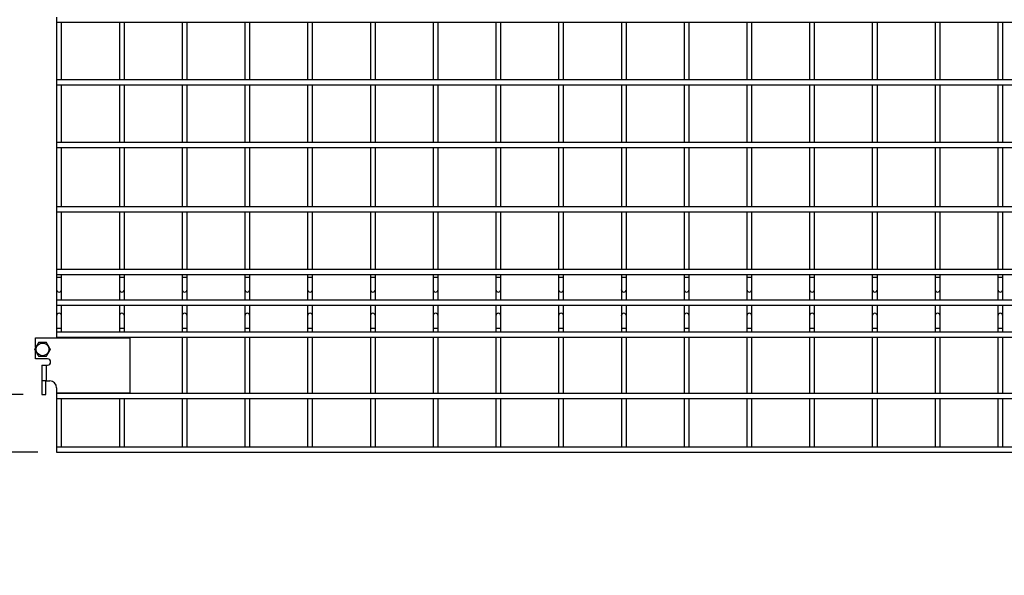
# Model space of a CAD drawing. Header units: inches. Extents: x 0.2 to 10.7, y 0.2 to 8.1.
# Tile 3 of 20: x 1.6 to 4.2, y 2.1 to 3.6. Entities that reach past the tile are written whole.
import ezdxf

# ---------------------------------------------------------------- set-up
doc = ezdxf.new("R2010")
doc.units = ezdxf.units.IN
doc.header["$MEASUREMENT"] = 0
doc.layers.add('DIMENSIONS', color=140, linetype='Continuous', lineweight=25)
doc.styles.add('SLDTEXTSTYLE0', font='TXT', dxfattribs={"width": 0.7})
doc.dimstyles.new('SLDDIMSTYLE0', dxfattribs={"dimtxt": 0.084961, "dimasz": 0.13, "dimexe": 0, "dimexo": 0.0625, "dimgap": 0.02124, "dimtad": 0, "dimtih": 1, "dimtoh": 1, "dimlfac": 12, "dimrnd": 1e-09, "dimzin": 12, "dimdsep": 46, "dimtxsty": 'SLDTEXTSTYLE0', "dimsah": 1, "dimcen": 0.09, "dimadec": 0, "dimazin": 3, "dimtfac": 1, "dimtmove": 0, "dimatfit": 0, "dimfxl": 0, "dimfrac": 2, "dimtolj": 1, "dimtzin": 12, "dimarcsym": 0})
doc.dimstyles.new('SLDDIMSTYLE4', dxfattribs={"dimtxt": 0.084961, "dimasz": 0.13, "dimexe": 0, "dimexo": 0.0625, "dimgap": 0.02124, "dimtad": 0, "dimtih": 1, "dimtoh": 1, "dimlfac": 12, "dimrnd": 1e-09, "dimzin": 12, "dimdsep": 46, "dimtxsty": 'SLDTEXTSTYLE0', "dimsah": 1, "dimcen": 0.09, "dimadec": 0, "dimazin": 3, "dimtfac": 1, "dimtofl": 0, "dimtmove": 0, "dimatfit": 3, "dimfxl": 0, "dimfrac": 2, "dimtolj": 1, "dimtzin": 12, "dimarcsym": 0})

# ---------------------------------------------------------------- blocks, each defined once
blk = doc.blocks.new('_D_6')
at = {"layer": 'DIMENSIONS'}
for p, q in [((1.5413, 2.5608), (1.5413, 2.8108)), ((1.6052, 2.5608), (1.4163, 2.5608)), ((1.6441, 2.4077), (1.4163, 2.4077)), ((1.5413, 2.2176), (1.5413, 2.4077)), ((1.0405, 2.2176), (1.012, 2.2176)), ((1.012, 2.2176), (1.012, 2.0826)), ((1.293, 2.2176), (1.3215, 2.2176)), ((1.3215, 2.2176), (1.3215, 2.0826)), ((1.4462, 2.2176), (1.5413, 2.2176)), ((1.012, 2.0826), (1.0405, 2.0826)), ((1.3215, 2.0826), (1.293, 2.0826))]:
    blk.add_line(p, q, dxfattribs=at)
for points in [[(1.5413, 2.5608), (1.5613, 2.6908), (1.5213, 2.6908)], [(1.5413, 2.4077), (1.5213, 2.2777), (1.5613, 2.2777)]]:
    blk.add_solid(points, dxfattribs=at)
at = {"layer": 'DIMENSIONS', "char_height": 0.08333, "attachment_point": 1, "style": 'SLDTEXTSTYLE0'}
for s, insert in [('1.84', (1.0405, 2.3441)), ('46.7', (1.0405, 2.19))]:
    blk.add_mtext(s, dxfattribs=dict(at, insert=insert))
blk = doc.blocks.new('_D_7')
at = {"layer": 'DIMENSIONS'}
for p, q in [((1.6164, 4.0608), (1.0371, 4.0608)), ((1.1621, 4.0608), (1.1621, 3.4308)), ((1.0005, 3.2767), (0.972, 3.2767)), ((0.972, 3.2767), (0.972, 3.1417)), ((1.3237, 3.2767), (1.3522, 3.2767)), ((1.3522, 3.2767), (1.3522, 3.1417)), ((0.972, 3.1417), (1.0005, 3.1417)), ((1.3522, 3.1417), (1.3237, 3.1417)), ((1.1621, 2.4077), (1.1621, 3.1227)), ((1.6441, 2.4077), (1.0371, 2.4077))]:
    blk.add_line(p, q, dxfattribs=at)
for points in [[(1.1621, 4.0608), (1.1421, 3.9308), (1.1821, 3.9308)], [(1.1621, 2.4077), (1.1821, 2.5377), (1.1421, 2.5377)]]:
    blk.add_solid(points, dxfattribs=at)
at = {"layer": 'DIMENSIONS', "char_height": 0.08333, "attachment_point": 1, "style": 'SLDTEXTSTYLE0'}
for s, insert in [('19.84', (1.0005, 3.4032)), ('503.9', (1.0005, 3.2491))]:
    blk.add_mtext(s, dxfattribs=dict(at, insert=insert))
blk = doc.blocks.new('_D_8')
at = {"layer": 'DIMENSIONS'}
for p, q in [((1.6441, 4.3973), (0.6445, 4.3973)), ((0.7695, 4.3973), (0.7695, 3.7674)), ((0.608, 3.6133), (0.5794, 3.6133)), ((0.5794, 3.6133), (0.5794, 3.4783)), ((0.9311, 3.6133), (0.9596, 3.6133)), ((0.9596, 3.6133), (0.9596, 3.4783)), ((0.5794, 3.4783), (0.608, 3.4783)), ((0.9596, 3.4783), (0.9311, 3.4783)), ((0.7695, 2.4077), (0.7695, 3.4593)), ((1.6441, 2.4077), (0.6445, 2.4077))]:
    blk.add_line(p, q, dxfattribs=at)
for points in [[(0.7695, 4.3973), (0.7495, 4.2673), (0.7895, 4.2673)], [(0.7695, 2.4077), (0.7895, 2.5377), (0.7495, 2.5377)]]:
    blk.add_solid(points, dxfattribs=at)
at = {"layer": 'DIMENSIONS', "char_height": 0.08333, "attachment_point": 1, "style": 'SLDTEXTSTYLE0'}
for s, insert in [('23.88', (0.608, 3.7398)), ('606.4', (0.608, 3.5857))]:
    blk.add_mtext(s, dxfattribs=dict(at, insert=insert))

msp = doc.modelspace()

# ---------------------------------------------------------------- linework, layer by layer
for p, q in [((1.69415, 3.56396), (1.69415, 3.55063)), ((1.69415, 3.55063), (1.69415, 3.3973)), ((1.69415, 3.55063), (5.51998, 3.55063)), ((1.70748, 3.3973), (1.70748, 3.55063)), ((1.86081, 3.55063), (1.86081, 3.3973)), ((1.87415, 3.3973), (1.87415, 3.55063)), ((2.02748, 3.55063), (2.02748, 3.3973)), ((2.04081, 3.3973), (2.04081, 3.55063)), ((2.19415, 3.55063), (2.19415, 3.3973)), ((2.20748, 3.3973), (2.20748, 3.55063)), ((2.36081, 3.55063), (2.36081, 3.3973)), ((2.37415, 3.3973), (2.37415, 3.55063)), ((2.52748, 3.55063), (2.52748, 3.3973)), ((2.54081, 3.3973), (2.54081, 3.55063)), ((2.69415, 3.55063), (2.69415, 3.3973)), ((2.70748, 3.3973), (2.70748, 3.55063)), ((2.86081, 3.55063), (2.86081, 3.3973)), ((2.87415, 3.3973), (2.87415, 3.55063)), ((3.02748, 3.55063), (3.02748, 3.3973)), ((3.04081, 3.3973), (3.04081, 3.55063)), ((3.19415, 3.55063), (3.19415, 3.3973)), ((3.20748, 3.3973), (3.20748, 3.55063)), ((3.36081, 3.55063), (3.36081, 3.3973)), ((3.37415, 3.3973), (3.37415, 3.55063)), ((3.52748, 3.55063), (3.52748, 3.3973)), ((3.54081, 3.3973), (3.54081, 3.55063)), ((3.69415, 3.55063), (3.69415, 3.3973)), ((3.70748, 3.3973), (3.70748, 3.55063)), ((3.86081, 3.55063), (3.86081, 3.3973)), ((3.87415, 3.3973), (3.87415, 3.55063)), ((4.02748, 3.55063), (4.02748, 3.3973)), ((4.04081, 3.3973), (4.04081, 3.55063)), ((4.19415, 3.55063), (4.19415, 3.3973)), ((4.20748, 3.3973), (4.20748, 3.55063)), ((5.51998, 3.3973), (1.69415, 3.3973)), ((1.69415, 3.3973), (1.69415, 3.38396)), ((1.69415, 3.38396), (1.69415, 3.23063)), ((1.69415, 3.38396), (5.51998, 3.38396)), ((1.70748, 3.23063), (1.70748, 3.38396)), ((1.86081, 3.38396), (1.86081, 3.23063)), ((1.87415, 3.23063), (1.87415, 3.38396)), ((2.02748, 3.38396), (2.02748, 3.23063)), ((2.04081, 3.23063), (2.04081, 3.38396)), ((2.19415, 3.38396), (2.19415, 3.23063)), ((2.20748, 3.23063), (2.20748, 3.38396)), ((2.36081, 3.38396), (2.36081, 3.23063)), ((2.37415, 3.23063), (2.37415, 3.38396)), ((2.52748, 3.38396), (2.52748, 3.23063)), ((2.54081, 3.23063), (2.54081, 3.38396)), ((2.69415, 3.38396), (2.69415, 3.23063)), ((2.70748, 3.23063), (2.70748, 3.38396)), ((2.86081, 3.38396), (2.86081, 3.23063)), ((2.87415, 3.23063), (2.87415, 3.38396)), ((3.02748, 3.38396), (3.02748, 3.23063)), ((3.04081, 3.23063), (3.04081, 3.38396)), ((3.19415, 3.38396), (3.19415, 3.23063)), ((3.20748, 3.23063), (3.20748, 3.38396)), ((3.36081, 3.38396), (3.36081, 3.23063)), ((3.37415, 3.23063), (3.37415, 3.38396)), ((3.52748, 3.38396), (3.52748, 3.23063)), ((3.54081, 3.23063), (3.54081, 3.38396)), ((3.69415, 3.38396), (3.69415, 3.23063)), ((3.70748, 3.23063), (3.70748, 3.38396)), ((3.86081, 3.38396), (3.86081, 3.23063)), ((3.87415, 3.23063), (3.87415, 3.38396)), ((4.02748, 3.38396), (4.02748, 3.23063)), ((4.04081, 3.23063), (4.04081, 3.38396)), ((4.19415, 3.38396), (4.19415, 3.23063)), ((4.20748, 3.23063), (4.20748, 3.38396)), ((5.51998, 3.23063), (1.69415, 3.23063)), ((1.69415, 3.23063), (1.69415, 3.2173)), ((1.69415, 3.2173), (1.69415, 3.0598)), ((1.69415, 3.2173), (5.51998, 3.2173)), ((1.70748, 3.0598), (1.70748, 3.2173)), ((1.86081, 3.2173), (1.86081, 3.0598)), ((1.87415, 3.0598), (1.87415, 3.2173)), ((2.02748, 3.2173), (2.02748, 3.0598)), ((2.04081, 3.0598), (2.04081, 3.2173)), ((2.19415, 3.2173), (2.19415, 3.0598)), ((2.20748, 3.0598), (2.20748, 3.2173)), ((2.36081, 3.2173), (2.36081, 3.0598)), ((2.37415, 3.0598), (2.37415, 3.2173)), ((2.52748, 3.2173), (2.52748, 3.0598)), ((2.54081, 3.0598), (2.54081, 3.2173)), ((2.69415, 3.2173), (2.69415, 3.0598)), ((2.70748, 3.0598), (2.70748, 3.2173)), ((2.86081, 3.2173), (2.86081, 3.0598)), ((2.87415, 3.0598), (2.87415, 3.2173)), ((3.02748, 3.2173), (3.02748, 3.0598)), ((3.04081, 3.0598), (3.04081, 3.2173)), ((3.19415, 3.2173), (3.19415, 3.0598)), ((3.20748, 3.0598), (3.20748, 3.2173)), ((3.36081, 3.2173), (3.36081, 3.0598)), ((3.37415, 3.0598), (3.37415, 3.2173)), ((3.52748, 3.2173), (3.52748, 3.0598)), ((3.54081, 3.0598), (3.54081, 3.2173)), ((3.69415, 3.2173), (3.69415, 3.0598)), ((3.70748, 3.0598), (3.70748, 3.2173)), ((3.86081, 3.2173), (3.86081, 3.0598)), ((3.87415, 3.0598), (3.87415, 3.2173)), ((4.02748, 3.2173), (4.02748, 3.0598)), ((4.04081, 3.0598), (4.04081, 3.2173)), ((4.19415, 3.2173), (4.19415, 3.0598)), ((4.20748, 3.0598), (4.20748, 3.2173)), ((5.51998, 3.0598), (1.69415, 3.0598)), ((1.69415, 3.0598), (1.69415, 3.04646)), ((1.69415, 3.04646), (1.69415, 2.89313)), ((1.69415, 3.04646), (5.51998, 3.04646)), ((1.70748, 2.89313), (1.70748, 3.04646)), ((1.86081, 3.04646), (1.86081, 2.89313)), ((1.87415, 2.89313), (1.87415, 3.04646)), ((2.02748, 3.04646), (2.02748, 2.89313)), ((2.04081, 2.89313), (2.04081, 3.04646)), ((2.19415, 3.04646), (2.19415, 2.89313)), ((2.20748, 2.89313), (2.20748, 3.04646)), ((2.36081, 3.04646), (2.36081, 2.89313)), ((2.37415, 2.89313), (2.37415, 3.04646)), ((2.52748, 3.04646), (2.52748, 2.89313)), ((2.54081, 2.89313), (2.54081, 3.04646)), ((2.69415, 3.04646), (2.69415, 2.89313)), ((2.70748, 2.89313), (2.70748, 3.04646)), ((2.86081, 3.04646), (2.86081, 2.89313)), ((2.87415, 2.89313), (2.87415, 3.04646)), ((3.02748, 3.04646), (3.02748, 2.89313)), ((3.04081, 2.89313), (3.04081, 3.04646)), ((3.19415, 3.04646), (3.19415, 2.89313)), ((3.20748, 2.89313), (3.20748, 3.04646)), ((3.36081, 3.04646), (3.36081, 2.89313)), ((3.37415, 2.89313), (3.37415, 3.04646)), ((3.52748, 3.04646), (3.52748, 2.89313)), ((3.54081, 2.89313), (3.54081, 3.04646)), ((3.69415, 3.04646), (3.69415, 2.89313)), ((3.70748, 2.89313), (3.70748, 3.04646)), ((3.86081, 3.04646), (3.86081, 2.89313)), ((3.87415, 2.89313), (3.87415, 3.04646)), ((4.02748, 3.04646), (4.02748, 2.89313)), ((4.04081, 2.89313), (4.04081, 3.04646)), ((4.19415, 3.04646), (4.19415, 2.89313)), ((4.20748, 2.89313), (4.20748, 3.04646)), ((5.51998, 2.89313), (1.69415, 2.89313)), ((1.69415, 2.89313), (1.69415, 2.8798)), ((1.69415, 2.8798), (1.69415, 2.87288)), ((1.69415, 2.8798), (5.51998, 2.8798)), ((1.70748, 2.87288), (1.70748, 2.8798)), ((1.86081, 2.8798), (1.86081, 2.87288)), ((1.87415, 2.87288), (1.87415, 2.8798)), ((2.02748, 2.8798), (2.02748, 2.87288)), ((2.04081, 2.87288), (2.04081, 2.8798)), ((2.19415, 2.8798), (2.19415, 2.87288)), ((2.20748, 2.87288), (2.20748, 2.8798)), ((2.36081, 2.8798), (2.36081, 2.87288)), ((2.37415, 2.87288), (2.37415, 2.8798)), ((2.52748, 2.8798), (2.52748, 2.87288)), ((2.54081, 2.87288), (2.54081, 2.8798)), ((2.69415, 2.8798), (2.69415, 2.87288)), ((2.70748, 2.87288), (2.70748, 2.8798)), ((2.86081, 2.8798), (2.86081, 2.87288)), ((2.87415, 2.87288), (2.87415, 2.8798)), ((3.02748, 2.8798), (3.02748, 2.87288)), ((3.04081, 2.87288), (3.04081, 2.8798)), ((3.19415, 2.8798), (3.19415, 2.87288)), ((3.20748, 2.87288), (3.20748, 2.8798)), ((3.36081, 2.8798), (3.36081, 2.87288)), ((3.37415, 2.87288), (3.37415, 2.8798)), ((3.52748, 2.8798), (3.52748, 2.87288)), ((3.54081, 2.87288), (3.54081, 2.8798)), ((3.69415, 2.8798), (3.69415, 2.87288)), ((3.70748, 2.87288), (3.70748, 2.8798)), ((3.86081, 2.8798), (3.86081, 2.87288)), ((3.87415, 2.87288), (3.87415, 2.8798)), ((4.02748, 2.8798), (4.02748, 2.87288)), ((4.04081, 2.87288), (4.04081, 2.8798)), ((4.19415, 2.8798), (4.19415, 2.87288)), ((4.20748, 2.87288), (4.20748, 2.8798)), ((1.69415, 2.87288), (1.69415, 2.84)), ((1.69415, 2.87288), (1.70748, 2.87288)), ((1.70748, 2.84), (1.70748, 2.87288)), ((1.86081, 2.87288), (1.86081, 2.84)), ((1.86081, 2.87288), (1.87415, 2.87288)), ((1.87415, 2.84), (1.87415, 2.87288)), ((2.02748, 2.87288), (2.02748, 2.84)), ((2.02748, 2.87288), (2.04081, 2.87288)), ((2.04081, 2.84), (2.04081, 2.87288)), ((2.19415, 2.87288), (2.19415, 2.84)), ((2.19415, 2.87288), (2.20748, 2.87288)), ((2.20748, 2.84), (2.20748, 2.87288)), ((2.36081, 2.87288), (2.36081, 2.84)), ((2.36081, 2.87288), (2.37415, 2.87288)), ((2.37415, 2.84), (2.37415, 2.87288)), ((2.52748, 2.87288), (2.52748, 2.84)), ((2.52748, 2.87288), (2.54081, 2.87288)), ((2.54081, 2.84), (2.54081, 2.87288)), ((2.69415, 2.87288), (2.69415, 2.84)), ((2.69415, 2.87288), (2.70748, 2.87288)), ((2.70748, 2.84), (2.70748, 2.87288)), ((2.86081, 2.87288), (2.86081, 2.84)), ((2.86081, 2.87288), (2.87415, 2.87288)), ((2.87415, 2.84), (2.87415, 2.87288)), ((3.02748, 2.87288), (3.02748, 2.84)), ((3.02748, 2.87288), (3.04081, 2.87288)), ((3.04081, 2.84), (3.04081, 2.87288)), ((3.19415, 2.87288), (3.19415, 2.84)), ((3.19415, 2.87288), (3.20748, 2.87288)), ((3.20748, 2.84), (3.20748, 2.87288)), ((3.36081, 2.87288), (3.36081, 2.84)), ((3.36081, 2.87288), (3.37415, 2.87288)), ((3.37415, 2.84), (3.37415, 2.87288)), ((3.52748, 2.87288), (3.52748, 2.84)), ((3.52748, 2.87288), (3.54081, 2.87288)), ((3.54081, 2.84), (3.54081, 2.87288)), ((3.69415, 2.87288), (3.69415, 2.84)), ((3.69415, 2.87288), (3.70748, 2.87288)), ((3.70748, 2.84), (3.70748, 2.87288)), ((3.86081, 2.87288), (3.86081, 2.84)), ((3.86081, 2.87288), (3.87415, 2.87288)), ((3.87415, 2.84), (3.87415, 2.87288)), ((4.02748, 2.87288), (4.02748, 2.84)), ((4.02748, 2.87288), (4.04081, 2.87288)), ((4.04081, 2.84), (4.04081, 2.87288)), ((4.19415, 2.87288), (4.19415, 2.84)), ((4.19415, 2.87288), (4.20748, 2.87288)), ((4.20748, 2.84), (4.20748, 2.87288)), ((1.69415, 2.84), (1.69415, 2.81215)), ((1.70748, 2.81215), (1.70748, 2.84)), ((1.86081, 2.84), (1.86081, 2.81215)), ((1.87415, 2.81215), (1.87415, 2.84)), ((2.02748, 2.84), (2.02748, 2.81215)), ((2.04081, 2.81215), (2.04081, 2.84)), ((2.19415, 2.84), (2.19415, 2.81215)), ((2.20748, 2.81215), (2.20748, 2.84)), ((2.36081, 2.84), (2.36081, 2.81215)), ((2.37415, 2.81215), (2.37415, 2.84)), ((2.52748, 2.84), (2.52748, 2.81215)), ((2.54081, 2.81215), (2.54081, 2.84)), ((2.69415, 2.84), (2.69415, 2.81215)), ((2.70748, 2.81215), (2.70748, 2.84)), ((2.86081, 2.84), (2.86081, 2.81215)), ((2.87415, 2.81215), (2.87415, 2.84)), ((3.02748, 2.84), (3.02748, 2.81215)), ((3.04081, 2.81215), (3.04081, 2.84)), ((3.19415, 2.84), (3.19415, 2.81215)), ((3.20748, 2.81215), (3.20748, 2.84)), ((3.36081, 2.84), (3.36081, 2.81215)), ((3.37415, 2.81215), (3.37415, 2.84)), ((3.52748, 2.84), (3.52748, 2.81215)), ((3.54081, 2.81215), (3.54081, 2.84)), ((3.69415, 2.84), (3.69415, 2.81215)), ((3.70748, 2.81215), (3.70748, 2.84)), ((3.86081, 2.84), (3.86081, 2.81215)), ((3.87415, 2.81215), (3.87415, 2.84)), ((4.02748, 2.84), (4.02748, 2.81215)), ((4.04081, 2.81215), (4.04081, 2.84)), ((4.19415, 2.84), (4.19415, 2.81215)), ((4.20748, 2.81215), (4.20748, 2.84)), ((5.51998, 2.81215), (1.69415, 2.81215)), ((1.69415, 2.81215), (1.69415, 2.79881)), ((1.69415, 2.79881), (1.69415, 2.77034)), ((1.69415, 2.79881), (5.51998, 2.79881)), ((1.70748, 2.77034), (1.70748, 2.79881)), ((1.86081, 2.79881), (1.86081, 2.77034)), ((1.87415, 2.77034), (1.87415, 2.79881)), ((2.02748, 2.79881), (2.02748, 2.77034)), ((2.04081, 2.77034), (2.04081, 2.79881)), ((2.19415, 2.79881), (2.19415, 2.77034)), ((2.20748, 2.77034), (2.20748, 2.79881)), ((2.36081, 2.79881), (2.36081, 2.77034)), ((2.37415, 2.77034), (2.37415, 2.79881)), ((2.52748, 2.79881), (2.52748, 2.77034)), ((2.54081, 2.77034), (2.54081, 2.79881)), ((2.69415, 2.79881), (2.69415, 2.77034)), ((2.70748, 2.77034), (2.70748, 2.79881)), ((2.86081, 2.79881), (2.86081, 2.77034)), ((2.87415, 2.77034), (2.87415, 2.79881)), ((3.02748, 2.79881), (3.02748, 2.77034)), ((3.04081, 2.77034), (3.04081, 2.79881)), ((3.19415, 2.79881), (3.19415, 2.77034)), ((3.20748, 2.77034), (3.20748, 2.79881)), ((3.36081, 2.79881), (3.36081, 2.77034)), ((3.37415, 2.77034), (3.37415, 2.79881)), ((3.52748, 2.79881), (3.52748, 2.77034)), ((3.54081, 2.77034), (3.54081, 2.79881)), ((3.69415, 2.79881), (3.69415, 2.77034)), ((3.70748, 2.77034), (3.70748, 2.79881)), ((3.86081, 2.79881), (3.86081, 2.77034)), ((3.87415, 2.77034), (3.87415, 2.79881)), ((4.02748, 2.79881), (4.02748, 2.77034)), ((4.04081, 2.77034), (4.04081, 2.79881)), ((4.19415, 2.79881), (4.19415, 2.77034)), ((4.20748, 2.77034), (4.20748, 2.79881)), ((1.69415, 2.77034), (1.69415, 2.73746)), ((1.70748, 2.73746), (1.70748, 2.77034)), ((1.86081, 2.77034), (1.86081, 2.73746)), ((1.87415, 2.73746), (1.87415, 2.77034)), ((2.02748, 2.77034), (2.02748, 2.73746)), ((2.04081, 2.73746), (2.04081, 2.77034)), ((2.19415, 2.77034), (2.19415, 2.73746)), ((2.20748, 2.73746), (2.20748, 2.77034)), ((2.36081, 2.77034), (2.36081, 2.73746)), ((2.37415, 2.73746), (2.37415, 2.77034)), ((2.52748, 2.77034), (2.52748, 2.73746)), ((2.54081, 2.73746), (2.54081, 2.77034)), ((2.69415, 2.77034), (2.69415, 2.73746)), ((2.70748, 2.73746), (2.70748, 2.77034)), ((2.86081, 2.77034), (2.86081, 2.73746)), ((2.87415, 2.73746), (2.87415, 2.77034)), ((3.02748, 2.77034), (3.02748, 2.73746)), ((3.04081, 2.73746), (3.04081, 2.77034)), ((3.19415, 2.77034), (3.19415, 2.73746)), ((3.20748, 2.73746), (3.20748, 2.77034)), ((3.36081, 2.77034), (3.36081, 2.73746)), ((3.37415, 2.73746), (3.37415, 2.77034)), ((3.52748, 2.77034), (3.52748, 2.73746)), ((3.54081, 2.73746), (3.54081, 2.77034)), ((3.69415, 2.77034), (3.69415, 2.73746)), ((3.70748, 2.73746), (3.70748, 2.77034)), ((3.86081, 2.77034), (3.86081, 2.73746)), ((3.87415, 2.73746), (3.87415, 2.77034)), ((4.02748, 2.77034), (4.02748, 2.73746)), ((4.04081, 2.73746), (4.04081, 2.77034)), ((4.19415, 2.77034), (4.19415, 2.73746)), ((4.20748, 2.73746), (4.20748, 2.77034)), ((1.69415, 2.73746), (1.69415, 2.72646)), ((1.69415, 2.73746), (1.70081, 2.73746)), ((5.51998, 2.72646), (1.69415, 2.72646)), ((1.69415, 2.72646), (1.69415, 2.71313)), ((1.70081, 2.73746), (1.70748, 2.73746)), ((1.70748, 2.72646), (1.70748, 2.73746)), ((1.86081, 2.73746), (1.86081, 2.72646)), ((1.86081, 2.73746), (1.86748, 2.73746)), ((1.86748, 2.73746), (1.87415, 2.73746)), ((1.87415, 2.72646), (1.87415, 2.73746)), ((2.02748, 2.73746), (2.02748, 2.72646)), ((2.02748, 2.73746), (2.03415, 2.73746)), ((2.03415, 2.73746), (2.04081, 2.73746)), ((2.04081, 2.72646), (2.04081, 2.73746)), ((2.19415, 2.73746), (2.19415, 2.72646)), ((2.19415, 2.73746), (2.20081, 2.73746)), ((2.20081, 2.73746), (2.20748, 2.73746)), ((2.20748, 2.72646), (2.20748, 2.73746)), ((2.36081, 2.73746), (2.36081, 2.72646)), ((2.36081, 2.73746), (2.36748, 2.73746)), ((2.36748, 2.73746), (2.37415, 2.73746)), ((2.37415, 2.72646), (2.37415, 2.73746)), ((2.52748, 2.73746), (2.52748, 2.72646)), ((2.52748, 2.73746), (2.53415, 2.73746)), ((2.53415, 2.73746), (2.54081, 2.73746)), ((2.54081, 2.72646), (2.54081, 2.73746)), ((2.69415, 2.73746), (2.69415, 2.72646)), ((2.69415, 2.73746), (2.70081, 2.73746)), ((2.70081, 2.73746), (2.70748, 2.73746)), ((2.70748, 2.72646), (2.70748, 2.73746)), ((2.86081, 2.73746), (2.86081, 2.72646)), ((2.86081, 2.73746), (2.86748, 2.73746)), ((2.86748, 2.73746), (2.87415, 2.73746)), ((2.87415, 2.72646), (2.87415, 2.73746)), ((3.02748, 2.73746), (3.02748, 2.72646)), ((3.02748, 2.73746), (3.03415, 2.73746)), ((3.03415, 2.73746), (3.04081, 2.73746)), ((3.04081, 2.72646), (3.04081, 2.73746)), ((3.19415, 2.73746), (3.19415, 2.72646)), ((3.19415, 2.73746), (3.20081, 2.73746)), ((3.20081, 2.73746), (3.20748, 2.73746)), ((3.20748, 2.72646), (3.20748, 2.73746)), ((3.36081, 2.73746), (3.36081, 2.72646)), ((3.36081, 2.73746), (3.36748, 2.73746)), ((3.36748, 2.73746), (3.37415, 2.73746)), ((3.37415, 2.72646), (3.37415, 2.73746)), ((3.52748, 2.73746), (3.52748, 2.72646)), ((3.52748, 2.73746), (3.53415, 2.73746)), ((3.53415, 2.73746), (3.54081, 2.73746)), ((3.54081, 2.72646), (3.54081, 2.73746)), ((3.69415, 2.73746), (3.69415, 2.72646)), ((3.69415, 2.73746), (3.70081, 2.73746)), ((3.70081, 2.73746), (3.70748, 2.73746)), ((3.70748, 2.72646), (3.70748, 2.73746)), ((3.86081, 2.73746), (3.86081, 2.72646)), ((3.86081, 2.73746), (3.86748, 2.73746)), ((3.86748, 2.73746), (3.87415, 2.73746)), ((3.87415, 2.72646), (3.87415, 2.73746)), ((4.02748, 2.73746), (4.02748, 2.72646)), ((4.02748, 2.73746), (4.03415, 2.73746)), ((4.03415, 2.73746), (4.04081, 2.73746)), ((4.04081, 2.72646), (4.04081, 2.73746)), ((4.19415, 2.73746), (4.19415, 2.72646)), ((4.19415, 2.73746), (4.20081, 2.73746)), ((4.20081, 2.73746), (4.20748, 2.73746)), ((4.20748, 2.72646), (4.20748, 2.73746)), ((1.6384, 2.68575), (1.6384, 2.71188)), ((1.6384, 2.71188), (1.8884, 2.71188)), ((1.69415, 2.71313), (1.69415, 2.71188)), ((1.69415, 2.71313), (5.51998, 2.71313)), ((1.70748, 2.71188), (1.70748, 2.71313)), ((1.86081, 2.71313), (1.86081, 2.71188)), ((1.87415, 2.71188), (1.87415, 2.71313)), ((1.8884, 2.71188), (1.8884, 2.5648)), ((2.02748, 2.71313), (2.02748, 2.56396)), ((2.04081, 2.56396), (2.04081, 2.71313)), ((2.19415, 2.71313), (2.19415, 2.56396)), ((2.20748, 2.56396), (2.20748, 2.71313)), ((2.36081, 2.71313), (2.36081, 2.56396)), ((2.37415, 2.56396), (2.37415, 2.71313)), ((2.52748, 2.71313), (2.52748, 2.56396)), ((2.54081, 2.56396), (2.54081, 2.71313)), ((2.69415, 2.71313), (2.69415, 2.56396)), ((2.70748, 2.56396), (2.70748, 2.71313)), ((2.86081, 2.71313), (2.86081, 2.56396)), ((2.87415, 2.56396), (2.87415, 2.71313)), ((3.02748, 2.71313), (3.02748, 2.56396)), ((3.04081, 2.56396), (3.04081, 2.71313)), ((3.19415, 2.71313), (3.19415, 2.56396)), ((3.20748, 2.56396), (3.20748, 2.71313)), ((3.36081, 2.71313), (3.36081, 2.56396)), ((3.37415, 2.56396), (3.37415, 2.71313)), ((3.52748, 2.71313), (3.52748, 2.56396)), ((3.54081, 2.56396), (3.54081, 2.71313)), ((3.69415, 2.71313), (3.69415, 2.56396)), ((3.70748, 2.56396), (3.70748, 2.71313)), ((3.86081, 2.71313), (3.86081, 2.56396)), ((3.87415, 2.56396), (3.87415, 2.71313)), ((4.02748, 2.71313), (4.02748, 2.56396)), ((4.04081, 2.56396), (4.04081, 2.71313)), ((4.19415, 2.71313), (4.19415, 2.56396)), ((4.20748, 2.56396), (4.20748, 2.71313)), ((1.6384, 2.65563), (1.6384, 2.67634)), ((1.66998, 2.65563), (1.6384, 2.65563)), ((1.65523, 2.63896), (1.65523, 2.5973)), ((1.65523, 2.63896), (1.6664, 2.63896)), ((1.6664, 2.63896), (1.6664, 2.5973)), ((1.6664, 2.63896), (1.66998, 2.63896)), ((1.6664, 2.5973), (1.65523, 2.5973)), ((1.65523, 2.5973), (1.65523, 2.5608)), ((1.66565, 2.5608), (1.66565, 2.5973)), ((1.6664, 2.5973), (1.67598, 2.5973)), ((1.69415, 2.57913), (1.69415, 2.5648)), ((1.69415, 2.5648), (1.69415, 2.56396)), ((1.8884, 2.5648), (1.69415, 2.5648)), ((5.51998, 2.56396), (1.69415, 2.56396)), ((1.69415, 2.56396), (1.69415, 2.55063)), ((1.70748, 2.56396), (1.70748, 2.5648)), ((1.86081, 2.5648), (1.86081, 2.56396)), ((1.87415, 2.56396), (1.87415, 2.5648)), ((1.65523, 2.5608), (1.66565, 2.5608)), ((1.69415, 2.55063), (1.69415, 2.42105)), ((1.69415, 2.55063), (5.51998, 2.55063)), ((1.70748, 2.42105), (1.70748, 2.55063)), ((1.86081, 2.55063), (1.86081, 2.42105)), ((1.87415, 2.42105), (1.87415, 2.55063)), ((2.02748, 2.55063), (2.02748, 2.42105)), ((2.04081, 2.42105), (2.04081, 2.55063)), ((2.19415, 2.55063), (2.19415, 2.42105)), ((2.20748, 2.42105), (2.20748, 2.55063)), ((2.36081, 2.55063), (2.36081, 2.42105)), ((2.37415, 2.42105), (2.37415, 2.55063)), ((2.52748, 2.55063), (2.52748, 2.42105)), ((2.54081, 2.42105), (2.54081, 2.55063)), ((2.69415, 2.55063), (2.69415, 2.42105)), ((2.70748, 2.42105), (2.70748, 2.55063)), ((2.86081, 2.55063), (2.86081, 2.42105)), ((2.87415, 2.42105), (2.87415, 2.55063)), ((3.02748, 2.55063), (3.02748, 2.42105)), ((3.04081, 2.42105), (3.04081, 2.55063)), ((3.19415, 2.55063), (3.19415, 2.42105)), ((3.20748, 2.42105), (3.20748, 2.55063)), ((3.36081, 2.55063), (3.36081, 2.42105)), ((3.37415, 2.42105), (3.37415, 2.55063)), ((3.52748, 2.55063), (3.52748, 2.42105)), ((3.54081, 2.42105), (3.54081, 2.55063)), ((3.69415, 2.55063), (3.69415, 2.42105)), ((3.70748, 2.42105), (3.70748, 2.55063)), ((3.86081, 2.55063), (3.86081, 2.42105)), ((3.87415, 2.42105), (3.87415, 2.55063)), ((4.02748, 2.55063), (4.02748, 2.42105)), ((4.04081, 2.42105), (4.04081, 2.55063)), ((4.19415, 2.55063), (4.19415, 2.42105)), ((4.20748, 2.42105), (4.20748, 2.55063)), ((5.51998, 2.42105), (1.69415, 2.42105)), ((1.69415, 2.42105), (1.69415, 2.40771)), ((1.69415, 2.40771), (5.51998, 2.40771))]:
    msp.add_line(p, q)
msp.add_circle((1.65673, 2.68105), 0.01692)
for centre, radius, start, end in [((1.70081, 2.84), 0.00667, 180, 270), ((1.70081, 2.84), 0.00667, 270, 0), ((1.86748, 2.84), 0.00667, 180, 270), ((1.86748, 2.84), 0.00667, 270, 0), ((2.03415, 2.84), 0.00667, 180, 270), ((2.03415, 2.84), 0.00667, 270, 0), ((2.20081, 2.84), 0.00667, 180, 270), ((2.20081, 2.84), 0.00667, 270, 0), ((2.36748, 2.84), 0.00667, 180, 270), ((2.36748, 2.84), 0.00667, 270, 0), ((2.53415, 2.84), 0.00667, 180, 270), ((2.53415, 2.84), 0.00667, 270, 0), ((2.70081, 2.84), 0.00667, 180, 270), ((2.70081, 2.84), 0.00667, 270, 0), ((2.86748, 2.84), 0.00667, 180, 270), ((2.86748, 2.84), 0.00667, 270, 0), ((3.03415, 2.84), 0.00667, 180, 270), ((3.03415, 2.84), 0.00667, 270, 0), ((3.20081, 2.84), 0.00667, 180, 270), ((3.20081, 2.84), 0.00667, 270, 0), ((3.36748, 2.84), 0.00667, 180, 270), ((3.36748, 2.84), 0.00667, 270, 0), ((3.53415, 2.84), 0.00667, 180, 270), ((3.53415, 2.84), 0.00667, 270, 0), ((3.70081, 2.84), 0.00667, 180, 270), ((3.70081, 2.84), 0.00667, 270, 0), ((3.86748, 2.84), 0.00667, 180, 270), ((3.86748, 2.84), 0.00667, 270, 0), ((4.03415, 2.84), 0.00667, 180, 270), ((4.03415, 2.84), 0.00667, 270, 0), ((4.20081, 2.84), 0.00667, 180, 270), ((4.20081, 2.84), 0.00667, 270, 0), ((1.70081, 2.77034), 0.00667, 0, 180), ((1.86748, 2.77034), 0.00667, 0, 180), ((2.03415, 2.77034), 0.00667, 0, 180), ((2.20081, 2.77034), 0.00667, 0, 180), ((2.36748, 2.77034), 0.00667, 0, 180), ((2.53415, 2.77034), 0.00667, 0, 180), ((2.70081, 2.77034), 0.00667, 0, 180), ((2.86748, 2.77034), 0.00667, 0, 180), ((3.03415, 2.77034), 0.00667, 0, 180), ((3.20081, 2.77034), 0.00667, 0, 180), ((3.36748, 2.77034), 0.00667, 0, 180), ((3.53415, 2.77034), 0.00667, 0, 180), ((3.70081, 2.77034), 0.00667, 0, 180), ((3.86748, 2.77034), 0.00667, 0, 180), ((4.03415, 2.77034), 0.00667, 0, 180), ((4.20081, 2.77034), 0.00667, 0, 180), ((1.66998, 2.6473), 0.00833, 270, 90), ((1.67598, 2.57913), 0.01817, 0, 90)]:
    msp.add_arc(centre, radius, start, end)
for points in [[(1.64621, 2.69928), (1.64449, 2.6963), (1.64274, 2.69328), (1.64051, 2.6894), (1.64006, 2.68863), (1.63917, 2.68708), (1.63873, 2.68632), (1.63741, 2.68404), (1.63654, 2.68254), (1.63568, 2.68105)], [(1.66725, 2.69928), (1.66382, 2.69928), (1.66033, 2.69928), (1.65586, 2.69928), (1.65496, 2.69928), (1.65318, 2.69928), (1.6523, 2.69928), (1.64966, 2.69928), (1.64793, 2.69928), (1.64621, 2.69928)], [(1.67778, 2.68105), (1.67606, 2.68402), (1.67432, 2.68704), (1.67208, 2.69092), (1.67163, 2.6917), (1.67074, 2.69324), (1.6703, 2.694), (1.66898, 2.69628), (1.66812, 2.69779), (1.66725, 2.69928)], [(1.63568, 2.68105), (1.6374, 2.67807), (1.63914, 2.67505), (1.64138, 2.67117), (1.64183, 2.6704), (1.64272, 2.66886), (1.64316, 2.66809), (1.64448, 2.66581), (1.64535, 2.66431), (1.64621, 2.66282)], [(1.66725, 2.66282), (1.66897, 2.66579), (1.67072, 2.66881), (1.67295, 2.67269), (1.6734, 2.67347), (1.67429, 2.67501), (1.67473, 2.67577), (1.67605, 2.67805), (1.67692, 2.67956), (1.67778, 2.68105)], [(1.64621, 2.66282), (1.64964, 2.66282), (1.65313, 2.66282), (1.6576, 2.66282), (1.6585, 2.66282), (1.66028, 2.66282), (1.66117, 2.66282), (1.6638, 2.66282), (1.66553, 2.66282), (1.66725, 2.66282)]]:
    msp.add_open_spline(points, degree=3, knots=[0, 0, 0, 0, 0.5, 0.5, 0.625, 0.625, 0.75, 0.75, 1, 1, 1, 1])

# ---------------------------------------------------------------- dimensions: what is measured, and where the dimension line sits
at = {"layer": 'DIMENSIONS'}
for base, p2, dimstyle, picture, middle in [((0.76954, 4.3973), (1.69415, 4.3973), 'SLDDIMSTYLE4', '_D_8', (0.76954, 3.61335)), ((1.16208, 4.0608), (1.6664, 4.0608), 'SLDDIMSTYLE4', '_D_7', (1.16208, 3.27674)), ((1.54131, 2.5608), (1.65523, 2.5608), 'SLDDIMSTYLE0', '_D_6', (1.54131, 2.21762))]:
    dim = msp.add_linear_dim(base=base, p1=(1.69415, 2.40771), p2=p2, angle=90, dimstyle=dimstyle, dxfattribs=at)
    dim.commit()
    dim.dimension.update_dxf_attribs({"geometry": picture, "text_midpoint": middle, "dimtype": 160})

doc.saveas('drawing.dxf')
